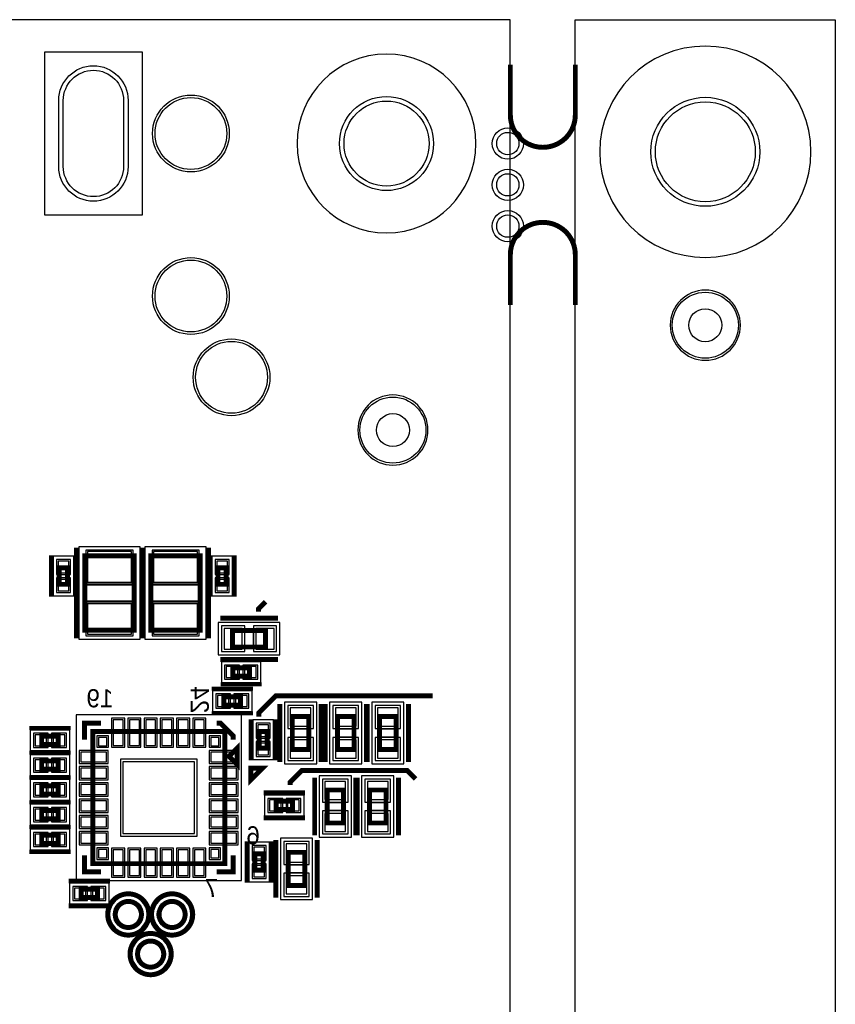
# Model space of a CAD drawing. Extents: x -10 to 137, y -32 to 198.
# Tile 64 of 64: x 112 to 137, y 158 to 188. Entities that reach past the tile are written whole.
import ezdxf

# ---------------------------------------------------------------- set-up
doc = ezdxf.new("R2010")
doc.units = 0
for name, color, linetype in [('BG_OUTLINE', 95, 'CONTINUOUS'), ('PG_ASSEMBLY_BOTTOM', 52, 'CONTINUOUS'), ('PG_DFA_BOUND_BOTTOM', 254, 'CONTINUOUS'), ('PG_PLACE_BOUND_BOTTOM', 73, 'CONTINUOUS'), ('PG_SILKSCREEN_BOTTOM', 2, 'CONTINUOUS'), ('PIN_BOTTOM', 2, 'CONTINUOUS'), ('PIN_PASTEMASK_BOTTOM', 132, 'CONTINUOUS'), ('PIN_SOLDERMASK_BOTTOM', 212, 'CONTINUOUS'), ('PKO_BOTTOM', 120, 'CONTINUOUS'), ('RKO_ALL', 40, 'CONTINUOUS'), ('RKO_BOTTOM', 95, 'CONTINUOUS'), ('VKO_BOTTOM', 173, 'CONTINUOUS')]:
    doc.layers.add(name, color=color, linetype=linetype)

msp = doc.modelspace()

# ---------------------------------------------------------------- linework, layer by layer
at = {"layer": 'BG_OUTLINE'}
msp.add_lwpolyline([(127, 0), (127, 187.96), (0, 187.96), (0, 0)], close=True, dxfattribs=at)
msp.add_lwpolyline([(128.999996, 187.96), (136.99998, 187.96), (136.99998, 0), (128.999996, 0), (128.999996, 187.96)], dxfattribs=at)
at = {"layer": 'BG_OUTLINE', "const_width": 0.1524}
for points in [[(128.999996, 186.573922), (128.999996, 185.03392, -0.414214), (127.999998, 184.033922, -0.414214), (127, 185.03392), (127, 186.573922)], [(128.999996, 179.186078), (128.999996, 180.72608, 0.414214), (127.999998, 181.726078, 0.414214), (127, 180.72608), (127, 179.186078)]]:
    msp.add_lwpolyline(points, format="xyb", dxfattribs=at)
at = {"layer": 'PG_ASSEMBLY_BOTTOM', "const_width": 0.1524}
for points in [[(115.428014, 171.469558), (115.428014, 169.183558), (113.904014, 169.183558), (113.904014, 171.469558), (115.428014, 171.469558)], [(117.460014, 171.469558), (117.460014, 169.183558), (115.936014, 169.183558), (115.936014, 171.469558), (117.460014, 171.469558)], [(113.374424, 171.099226), (113.374424, 170.591226), (113.120424, 170.591226), (113.120424, 171.099226), (113.374424, 171.099226)], [(118.259098, 171.099226), (118.259098, 170.591226), (118.005098, 170.591226), (118.005098, 171.099226), (118.259098, 171.099226)], [(118.45417, 169.17162), (119.47017, 169.17162), (119.47017, 168.66362), (118.45417, 168.66362), (118.45417, 169.17162)], [(118.463568, 168.021254), (118.971568, 168.021254), (118.971568, 167.767254), (118.463568, 167.767254), (118.463568, 168.021254)], [(118.188486, 167.12946), (118.696486, 167.12946), (118.696486, 166.87546), (118.188486, 166.87546), (118.188486, 167.12946)], [(120.292114, 165.510718), (120.292114, 166.526718), (120.800114, 166.526718), (120.800114, 165.510718), (120.292114, 165.510718)], [(121.68124, 165.510718), (121.68124, 166.526718), (122.18924, 166.526718), (122.18924, 165.510718), (121.68124, 165.510718)], [(123.483624, 166.526718), (123.483624, 165.510718), (122.975624, 165.510718), (122.975624, 166.526718), (123.483624, 166.526718)], [(113.086896, 165.665912), (112.578896, 165.665912), (112.578896, 165.919912), (113.086896, 165.919912), (113.086896, 165.665912)], [(118.213886, 161.99866), (114.149886, 161.99866), (114.149886, 166.06266), (118.213886, 166.06266), (118.213886, 161.99866)], [(119.267986, 165.55466), (119.267986, 166.06266), (119.521986, 166.06266), (119.521986, 165.55466), (119.267986, 165.55466)], [(118.340886, 165.30066), (118.594886, 165.55466), (118.594886, 165.04666), (118.340886, 165.30066)], [(113.086896, 164.903912), (112.578896, 164.903912), (112.578896, 165.157912), (113.086896, 165.157912), (113.086896, 164.903912)], [(113.086896, 164.141912), (112.578896, 164.141912), (112.578896, 164.395912), (113.086896, 164.395912), (113.086896, 164.141912)], [(121.868692, 164.26561), (121.868692, 163.24961), (121.360692, 163.24961), (121.360692, 164.26561), (121.868692, 164.26561)], [(122.666252, 163.24961), (122.666252, 164.26561), (123.174252, 164.26561), (123.174252, 163.24961), (122.666252, 163.24961)], [(119.791988, 163.919662), (120.299988, 163.919662), (120.299988, 163.665662), (119.791988, 163.665662), (119.791988, 163.919662)], [(113.086896, 163.379912), (112.578896, 163.379912), (112.578896, 163.633912), (113.086896, 163.633912), (113.086896, 163.379912)], [(113.086896, 162.617912), (112.578896, 162.617912), (112.578896, 162.871912), (113.086896, 162.871912), (113.086896, 162.617912)], [(119.394986, 162.30346), (119.394986, 161.79546), (119.140986, 161.79546), (119.140986, 162.30346), (119.394986, 162.30346)], [(120.673114, 162.347402), (120.673114, 161.331402), (120.165114, 161.331402), (120.165114, 162.347402), (120.673114, 162.347402)], [(114.298222, 160.95853), (113.790222, 160.95853), (113.790222, 161.21253), (114.298222, 161.21253), (114.298222, 160.95853)]]:
    msp.add_lwpolyline(points, dxfattribs=at)
for points in [[(115.647724, 160.436814, 1), (114.844576, 160.436814, 1), (115.647724, 160.436814)], [(116.993924, 160.436814, 1), (116.190776, 160.436814, 1), (116.993924, 160.436814)], [(116.333524, 159.217614, 1), (115.530376, 159.217614, 1), (116.333524, 159.217614)]]:
    msp.add_lwpolyline(points, format="xyb", dxfattribs=at)
at = {"layer": 'PG_DFA_BOUND_BOTTOM'}
for points in [[(115.605814, 171.748958), (113.726214, 171.748958), (113.726214, 168.904158), (115.605814, 168.904158)], [(117.637814, 171.748958), (115.758214, 171.748958), (115.758214, 168.904158), (117.637814, 168.904158)], [(113.564924, 171.455334), (112.929924, 171.455334), (112.929924, 170.235118), (113.564924, 170.235118)], [(118.449598, 171.455334), (117.814598, 171.455334), (117.814598, 170.235118), (118.449598, 170.235118)], [(118.015004, 169.41292), (118.015004, 168.42232), (119.909336, 168.42232), (119.909336, 169.41292)], [(118.10746, 168.211754), (118.10746, 167.576754), (119.327676, 167.576754), (119.327676, 168.211754)], [(117.832378, 167.31996), (117.832378, 166.68496), (119.052594, 166.68496), (119.052594, 167.31996)], [(120.050814, 165.071552), (121.041414, 165.071552), (121.041414, 166.965884), (120.050814, 166.965884)], [(121.43994, 165.071552), (122.43054, 165.071552), (122.43054, 166.965884), (121.43994, 166.965884)], [(123.724924, 166.965884), (122.734324, 166.965884), (122.734324, 165.071552), (123.724924, 165.071552)], [(118.727982, 161.484564), (118.727982, 166.576756), (113.63579, 166.576756), (113.63579, 161.484564)], [(119.077486, 165.198552), (119.712486, 165.198552), (119.712486, 166.418768), (119.077486, 166.418768)], [(113.443004, 165.475412), (113.443004, 166.110412), (112.222788, 166.110412), (112.222788, 165.475412)], [(113.443004, 164.713412), (113.443004, 165.348412), (112.222788, 165.348412), (112.222788, 164.713412)], [(113.443004, 163.951412), (113.443004, 164.586412), (112.222788, 164.586412), (112.222788, 163.951412)], [(122.109992, 164.704776), (121.119392, 164.704776), (121.119392, 162.810444), (122.109992, 162.810444)], [(122.424952, 162.810444), (123.415552, 162.810444), (123.415552, 164.704776), (122.424952, 164.704776)], [(119.43588, 164.110162), (119.43588, 163.475162), (120.656096, 163.475162), (120.656096, 164.110162)], [(113.443004, 163.189412), (113.443004, 163.824412), (112.222788, 163.824412), (112.222788, 163.189412)], [(113.443004, 162.427412), (113.443004, 163.062412), (112.222788, 163.062412), (112.222788, 162.427412)], [(119.585486, 162.659568), (118.950486, 162.659568), (118.950486, 161.439352), (119.585486, 161.439352)], [(120.914414, 162.786568), (119.923814, 162.786568), (119.923814, 160.892236), (120.914414, 160.892236)], [(114.65433, 160.76803), (114.65433, 161.40303), (113.434114, 161.40303), (113.434114, 160.76803)]]:
    msp.add_lwpolyline(points, close=True, dxfattribs=at)
for points in [[(115.825524, 160.436814, 1), (114.666776, 160.436814, 1)], [(117.171724, 160.436814, 1), (116.012976, 160.436814, 1)], [(116.511324, 159.217614, 1), (115.352576, 159.217614, 1)]]:
    msp.add_lwpolyline(points, format="xyb", close=True, dxfattribs=at)
at = {"layer": 'PG_PLACE_BOUND_BOTTOM'}
for points in [[(115.428014, 171.469558), (113.904014, 171.469558), (113.904014, 169.183558), (115.428014, 169.183558)], [(117.460014, 171.469558), (115.936014, 171.469558), (115.936014, 169.183558), (117.460014, 169.183558)], [(113.374424, 171.099226), (113.374424, 170.591226), (113.120424, 170.591226), (113.120424, 171.099226)], [(118.259098, 171.099226), (118.259098, 170.591226), (118.005098, 170.591226), (118.005098, 171.099226)], [(118.45417, 169.17162), (119.47017, 169.17162), (119.47017, 168.66362), (118.45417, 168.66362)], [(118.463568, 168.021254), (118.971568, 168.021254), (118.971568, 167.767254), (118.463568, 167.767254)], [(118.188486, 167.12946), (118.696486, 167.12946), (118.696486, 166.87546), (118.188486, 166.87546)], [(120.292114, 165.510718), (120.292114, 166.526718), (120.800114, 166.526718), (120.800114, 165.510718)], [(121.68124, 165.510718), (121.68124, 166.526718), (122.18924, 166.526718), (122.18924, 165.510718)], [(123.483624, 166.526718), (123.483624, 165.510718), (122.975624, 165.510718), (122.975624, 166.526718)], [(118.213886, 161.99866), (118.213886, 166.06266), (114.149886, 166.06266), (114.149886, 161.99866)], [(119.267986, 165.55466), (119.267986, 166.06266), (119.521986, 166.06266), (119.521986, 165.55466)], [(113.086896, 165.665912), (112.578896, 165.665912), (112.578896, 165.919912), (113.086896, 165.919912)], [(113.086896, 164.903912), (112.578896, 164.903912), (112.578896, 165.157912), (113.086896, 165.157912)], [(113.086896, 164.141912), (112.578896, 164.141912), (112.578896, 164.395912), (113.086896, 164.395912)], [(121.868692, 164.26561), (121.868692, 163.24961), (121.360692, 163.24961), (121.360692, 164.26561)], [(122.666252, 163.24961), (122.666252, 164.26561), (123.174252, 164.26561), (123.174252, 163.24961)], [(119.791988, 163.919662), (120.299988, 163.919662), (120.299988, 163.665662), (119.791988, 163.665662)], [(113.086896, 163.379912), (112.578896, 163.379912), (112.578896, 163.633912), (113.086896, 163.633912)], [(113.086896, 162.617912), (112.578896, 162.617912), (112.578896, 162.871912), (113.086896, 162.871912)], [(120.673114, 162.347402), (120.673114, 161.331402), (120.165114, 161.331402), (120.165114, 162.347402)], [(119.394986, 162.30346), (119.394986, 161.79546), (119.140986, 161.79546), (119.140986, 162.30346)], [(114.298222, 160.95853), (113.790222, 160.95853), (113.790222, 161.21253), (114.298222, 161.21253)]]:
    msp.add_lwpolyline(points, close=True, dxfattribs=at)
for points in [[(115.647724, 160.436814, 1), (114.844576, 160.436814, 1)], [(116.993924, 160.436814, 1), (116.190776, 160.436814, 1)], [(116.333524, 159.217614, 1), (115.530376, 159.217614, 1)]]:
    msp.add_lwpolyline(points, format="xyb", close=True, dxfattribs=at)
at = {"layer": 'PG_SILKSCREEN_BOTTOM'}
for points, const_width in [([(113.650014, 171.723558), (113.650014, 168.929558)], 0.1524), ([(115.682014, 171.723558), (115.682014, 168.929558)], 0.1524), ([(115.682014, 171.723558), (115.682014, 168.929558)], 0.1524), ([(117.714014, 171.723558), (117.714014, 168.929558)], 0.1524), ([(112.866424, 171.480226), (112.866424, 170.210226)], 0.127), ([(113.628424, 171.480226), (113.628424, 170.210226)], 0.127), ([(117.751098, 171.480226), (117.751098, 170.210226)], 0.127), ([(118.513098, 171.480226), (118.513098, 170.210226)], 0.127), ([(119.24792, 169.75201), (119.24792, 169.83456), (119.47017, 170.05681)], 0.1524), ([(118.07317, 169.55262), (119.85117, 169.55262)], 0.1524), ([(118.07317, 168.28262), (119.85117, 168.28262)], 0.1524), ([(118.082568, 168.275254), (119.352568, 168.275254)], 0.127), ([(118.082568, 167.513254), (119.352568, 167.513254)], 0.127), ([(117.807486, 167.38346), (119.077486, 167.38346)], 0.127), ([(119.26062, 166.51986), (119.26062, 166.64305), (119.78132, 167.16375), (124.61113, 167.16375)], 0.1524), ([(119.911114, 165.129718), (119.911114, 166.907718)], 0.1524), ([(121.181114, 165.129718), (121.181114, 166.907718)], 0.1524), ([(121.30024, 165.129718), (121.30024, 166.907718)], 0.1524), ([(122.57024, 165.129718), (122.57024, 166.907718)], 0.1524), ([(122.594624, 166.907718), (122.594624, 165.129718)], 0.1524), ([(123.864624, 166.907718), (123.864624, 165.129718)], 0.1524), ([(117.807486, 166.62146), (119.077486, 166.62146)], 0.127), ([(114.403886, 166.31666), (113.895886, 166.31666), (113.895886, 165.80866)], 0.1524), ([(117.959886, 166.31666), (118.086886, 166.31666), (118.467886, 165.93566), (118.467886, 165.80866)], 0.1524), ([(119.013986, 165.17366), (119.013986, 166.44366)], 0.127), ([(119.775986, 165.17366), (119.775986, 166.44366)], 0.127), ([(113.467896, 166.173912), (112.197896, 166.173912)], 0.127), ([(113.467896, 165.411912), (112.197896, 165.411912)], 0.127), ([(113.467896, 165.411912), (112.197896, 165.411912)], 0.127), ([(119.010684, 164.935916), (119.370094, 164.935916), (119.010684, 164.576506), (119.010684, 164.935916)], 0.1524), ([(120.222772, 164.41928), (120.222772, 164.505894), (120.58269, 164.865812), (123.82119, 164.865812), (124.081794, 164.605208)], 0.1524), ([(113.467896, 164.649912), (112.197896, 164.649912)], 0.127), ([(113.467896, 164.649912), (112.197896, 164.649912)], 0.127), ([(120.979692, 164.64661), (120.979692, 162.86861)], 0.1524), ([(122.249692, 164.64661), (122.249692, 162.86861)], 0.1524), ([(122.285252, 162.86861), (122.285252, 164.64661)], 0.1524), ([(123.555252, 162.86861), (123.555252, 164.64661)], 0.1524), ([(119.410988, 164.173662), (120.680988, 164.173662)], 0.1524), ([(113.467896, 163.887912), (112.197896, 163.887912)], 0.127), ([(113.467896, 163.887912), (112.197896, 163.887912)], 0.127), ([(119.410988, 163.411662), (120.680988, 163.411662)], 0.1524), ([(113.467896, 163.125912), (112.197896, 163.125912)], 0.127), ([(113.467896, 163.125912), (112.197896, 163.125912)], 0.127), ([(118.886986, 162.68446), (118.886986, 161.41446)], 0.127), ([(119.648986, 162.68446), (119.648986, 161.41446)], 0.127), ([(119.784114, 162.728402), (119.784114, 160.950402)], 0.1524), ([(121.054114, 162.728402), (121.054114, 160.950402)], 0.1524), ([(113.467896, 162.363912), (112.197896, 162.363912)], 0.127), ([(114.403886, 161.74466), (113.895886, 161.74466), (113.895886, 162.25266)], 0.1524), ([(118.467886, 162.25266), (118.467886, 161.74466), (117.959886, 161.74466)], 0.1524), ([(114.679222, 161.46653), (113.409222, 161.46653)], 0.1524), ([(114.679222, 160.70453), (113.409222, 160.70453)], 0.1524)]:
    msp.add_lwpolyline(points, dxfattribs=dict(at, const_width=const_width))
at = {"layer": 'PG_SILKSCREEN_BOTTOM', "const_width": 0.1524}
for points in [[(115.88115, 160.436814, 1), (114.61115, 160.436814, 1), (115.88115, 160.436814)], [(117.22735, 160.436814, 1), (115.95735, 160.436814, 1), (117.22735, 160.436814)], [(116.56695, 159.217614, 1), (115.29695, 159.217614, 1), (116.56695, 159.217614)]]:
    msp.add_lwpolyline(points, format="xyb", dxfattribs=at)
at = {"layer": 'PIN_BOTTOM'}
msp.add_lwpolyline([(113.244884, 183.44388), (113.244884, 185.47588, -1), (115.099084, 185.47588), (115.099084, 183.44388, -1)], format="xyb", close=True, dxfattribs=at)
for points in [[(115.339114, 171.596558), (113.992914, 171.596558), (113.992914, 170.656758), (115.339114, 170.656758)], [(117.371114, 171.596558), (116.024914, 171.596558), (116.024914, 170.656758), (117.371114, 170.656758)], [(113.412524, 171.302934), (113.082324, 171.302934), (113.082324, 170.947334), (113.412524, 170.947334)], [(118.297198, 171.302934), (117.966998, 171.302934), (117.966998, 170.947334), (118.297198, 170.947334)], [(113.412524, 170.743118), (113.082324, 170.743118), (113.082324, 170.387518), (113.412524, 170.387518)], [(118.297198, 170.743118), (117.966998, 170.743118), (117.966998, 170.387518), (118.297198, 170.387518)], [(115.339114, 169.996358), (113.992914, 169.996358), (113.992914, 169.056558), (115.339114, 169.056558)], [(117.371114, 169.996358), (116.024914, 169.996358), (116.024914, 169.056558), (117.371114, 169.056558)], [(118.192804, 169.23512), (118.192804, 168.60012), (118.751604, 168.60012), (118.751604, 169.23512)], [(119.172736, 169.23512), (119.172736, 168.60012), (119.731536, 168.60012), (119.731536, 169.23512)], [(118.25986, 168.059354), (118.25986, 167.729154), (118.61546, 167.729154), (118.61546, 168.059354)], [(118.819676, 168.059354), (118.819676, 167.729154), (119.175276, 167.729154), (119.175276, 168.059354)], [(117.984778, 167.16756), (117.984778, 166.83736), (118.340378, 166.83736), (118.340378, 167.16756)], [(118.544594, 167.16756), (118.544594, 166.83736), (118.900194, 166.83736), (118.900194, 167.16756)], [(120.228614, 166.229284), (120.863614, 166.229284), (120.863614, 166.788084), (120.228614, 166.788084)], [(121.61774, 166.229284), (122.25274, 166.229284), (122.25274, 166.788084), (121.61774, 166.788084)], [(123.547124, 166.788084), (122.912124, 166.788084), (122.912124, 166.229284), (123.547124, 166.229284)], [(114.779552, 165.636956), (115.084352, 165.636956), (115.084352, 166.424356), (114.779552, 166.424356)], [(115.279424, 165.636956), (115.584224, 165.636956), (115.584224, 166.424356), (115.279424, 166.424356)], [(115.77955, 165.636956), (116.08435, 165.636956), (116.08435, 166.424356), (115.77955, 166.424356)], [(116.279422, 165.636956), (116.584222, 165.636956), (116.584222, 166.424356), (116.279422, 166.424356)], [(116.779548, 165.636956), (117.084348, 165.636956), (117.084348, 166.424356), (116.779548, 166.424356)], [(117.27942, 165.636956), (117.58422, 165.636956), (117.58422, 166.424356), (117.27942, 166.424356)], [(119.229886, 165.910768), (119.560086, 165.910768), (119.560086, 166.266368), (119.229886, 166.266368)], [(112.730788, 165.627812), (112.730788, 165.958012), (112.375188, 165.958012), (112.375188, 165.627812)], [(113.290604, 165.627812), (113.290604, 165.958012), (112.935004, 165.958012), (112.935004, 165.627812)], [(114.583972, 165.628574), (114.583972, 165.882574), (114.329972, 165.882574), (114.329972, 165.628574)], [(118.0338, 165.628574), (118.0338, 165.882574), (117.7798, 165.882574), (117.7798, 165.628574)], [(119.229886, 165.350952), (119.560086, 165.350952), (119.560086, 165.706552), (119.229886, 165.706552)], [(120.228614, 165.249352), (120.863614, 165.249352), (120.863614, 165.808152), (120.228614, 165.808152)], [(121.61774, 165.249352), (122.25274, 165.249352), (122.25274, 165.808152), (121.61774, 165.808152)], [(123.547124, 165.808152), (122.912124, 165.808152), (122.912124, 165.249352), (123.547124, 165.249352)], [(114.57559, 165.128194), (114.57559, 165.432994), (113.78819, 165.432994), (113.78819, 165.128194)], [(118.575582, 165.128194), (118.575582, 165.432994), (117.788182, 165.432994), (117.788182, 165.128194)], [(112.730788, 164.865812), (112.730788, 165.196012), (112.375188, 165.196012), (112.375188, 164.865812)], [(113.290604, 164.865812), (113.290604, 165.196012), (112.935004, 165.196012), (112.935004, 164.865812)], [(117.286786, 162.92576), (117.286786, 165.13556), (115.076986, 165.13556), (115.076986, 162.92576)], [(114.57559, 164.628322), (114.57559, 164.933122), (113.78819, 164.933122), (113.78819, 164.628322)], [(118.575582, 164.628322), (118.575582, 164.933122), (117.788182, 164.933122), (117.788182, 164.628322)], [(121.932192, 164.526976), (121.297192, 164.526976), (121.297192, 163.968176), (121.932192, 163.968176)], [(122.602752, 163.968176), (123.237752, 163.968176), (123.237752, 164.526976), (122.602752, 164.526976)], [(112.730788, 164.103812), (112.730788, 164.434012), (112.375188, 164.434012), (112.375188, 164.103812)], [(113.290604, 164.103812), (113.290604, 164.434012), (112.935004, 164.434012), (112.935004, 164.103812)], [(114.57559, 164.128196), (114.57559, 164.432996), (113.78819, 164.432996), (113.78819, 164.128196)], [(118.575582, 164.128196), (118.575582, 164.432996), (117.788182, 164.432996), (117.788182, 164.128196)], [(114.57559, 163.628324), (114.57559, 163.933124), (113.78819, 163.933124), (113.78819, 163.628324)], [(118.575582, 163.628324), (118.575582, 163.933124), (117.788182, 163.933124), (117.788182, 163.628324)], [(119.58828, 163.957762), (119.58828, 163.627562), (119.94388, 163.627562), (119.94388, 163.957762)], [(120.148096, 163.957762), (120.148096, 163.627562), (120.503696, 163.627562), (120.503696, 163.957762)], [(112.730788, 163.341812), (112.730788, 163.672012), (112.375188, 163.672012), (112.375188, 163.341812)], [(113.290604, 163.341812), (113.290604, 163.672012), (112.935004, 163.672012), (112.935004, 163.341812)], [(114.57559, 163.128198), (114.57559, 163.432998), (113.78819, 163.432998), (113.78819, 163.128198)], [(118.575582, 163.128198), (118.575582, 163.432998), (117.788182, 163.432998), (117.788182, 163.128198)], [(121.932192, 163.547044), (121.297192, 163.547044), (121.297192, 162.988244), (121.932192, 162.988244)], [(122.602752, 162.988244), (123.237752, 162.988244), (123.237752, 163.547044), (122.602752, 163.547044)], [(112.730788, 162.579812), (112.730788, 162.910012), (112.375188, 162.910012), (112.375188, 162.579812)], [(113.290604, 162.579812), (113.290604, 162.910012), (112.935004, 162.910012), (112.935004, 162.579812)], [(114.57559, 162.628326), (114.57559, 162.933126), (113.78819, 162.933126), (113.78819, 162.628326)], [(118.575582, 162.628326), (118.575582, 162.933126), (117.788182, 162.933126), (117.788182, 162.628326)], [(114.583972, 162.178746), (114.583972, 162.432746), (114.329972, 162.432746), (114.329972, 162.178746)], [(114.779552, 161.636964), (115.084352, 161.636964), (115.084352, 162.424364), (114.779552, 162.424364)], [(115.279424, 161.636964), (115.584224, 161.636964), (115.584224, 162.424364), (115.279424, 162.424364)], [(115.77955, 161.636964), (116.08435, 161.636964), (116.08435, 162.424364), (115.77955, 162.424364)], [(116.279422, 161.636964), (116.584222, 161.636964), (116.584222, 162.424364), (116.279422, 162.424364)], [(116.779548, 161.636964), (117.084348, 161.636964), (117.084348, 162.424364), (116.779548, 162.424364)], [(117.27942, 161.636964), (117.58422, 161.636964), (117.58422, 162.424364), (117.27942, 162.424364)], [(118.0338, 162.178746), (118.0338, 162.432746), (117.7798, 162.432746), (117.7798, 162.178746)], [(119.433086, 162.507168), (119.102886, 162.507168), (119.102886, 162.151568), (119.433086, 162.151568)], [(120.736614, 162.608768), (120.101614, 162.608768), (120.101614, 162.049968), (120.736614, 162.049968)], [(119.433086, 161.947352), (119.102886, 161.947352), (119.102886, 161.591752), (119.433086, 161.591752)], [(120.736614, 161.628836), (120.101614, 161.628836), (120.101614, 161.070036), (120.736614, 161.070036)], [(113.942114, 160.92043), (113.942114, 161.25063), (113.586514, 161.25063), (113.586514, 160.92043)], [(114.50193, 160.92043), (114.50193, 161.25063), (114.14633, 161.25063), (114.14633, 160.92043)]]:
    msp.add_lwpolyline(points, close=True, dxfattribs=at)
for centre, radius in [((117.171978, 184.45988), 1.1049), ((123.19, 184.15), 1.3081), ((132.999988, 183.896), 1.5367), ((126.9238, 184.15), 0.3429), ((126.9238, 182.88), 0.3429), ((126.9238, 181.61), 0.3429), ((117.171978, 179.45989), 1.1049), ((132.999988, 178.562), 0.508), ((118.421912, 176.959768), 1.1049), ((123.387104, 175.336454), 0.508), ((115.24615, 160.436814), 0.381), ((116.59235, 160.436814), 0.381), ((115.93195, 159.217614), 0.381)]:
    msp.add_circle(centre, radius, dxfattribs=at)
at = {"layer": 'PIN_PASTEMASK_BOTTOM'}
for points in [[(115.339114, 171.596558), (113.992914, 171.596558), (113.992914, 170.656758), (115.339114, 170.656758)], [(117.371114, 171.596558), (116.024914, 171.596558), (116.024914, 170.656758), (117.371114, 170.656758)], [(113.412524, 171.302934), (113.082324, 171.302934), (113.082324, 170.947334), (113.412524, 170.947334)], [(118.297198, 171.302934), (117.966998, 171.302934), (117.966998, 170.947334), (118.297198, 170.947334)], [(113.412524, 170.743118), (113.082324, 170.743118), (113.082324, 170.387518), (113.412524, 170.387518)], [(118.297198, 170.743118), (117.966998, 170.743118), (117.966998, 170.387518), (118.297198, 170.387518)], [(115.339114, 169.996358), (113.992914, 169.996358), (113.992914, 169.056558), (115.339114, 169.056558)], [(117.371114, 169.996358), (116.024914, 169.996358), (116.024914, 169.056558), (117.371114, 169.056558)], [(118.192804, 169.23512), (118.192804, 168.60012), (118.751604, 168.60012), (118.751604, 169.23512)], [(119.172736, 169.23512), (119.172736, 168.60012), (119.731536, 168.60012), (119.731536, 169.23512)], [(118.25986, 168.059354), (118.25986, 167.729154), (118.61546, 167.729154), (118.61546, 168.059354)], [(118.819676, 168.059354), (118.819676, 167.729154), (119.175276, 167.729154), (119.175276, 168.059354)], [(117.984778, 167.16756), (117.984778, 166.83736), (118.340378, 166.83736), (118.340378, 167.16756)], [(118.544594, 167.16756), (118.544594, 166.83736), (118.900194, 166.83736), (118.900194, 167.16756)], [(120.228614, 166.229284), (120.863614, 166.229284), (120.863614, 166.788084), (120.228614, 166.788084)], [(121.61774, 166.229284), (122.25274, 166.229284), (122.25274, 166.788084), (121.61774, 166.788084)], [(123.547124, 166.788084), (122.912124, 166.788084), (122.912124, 166.229284), (123.547124, 166.229284)], [(114.779552, 165.636956), (115.084352, 165.636956), (115.084352, 166.424356), (114.779552, 166.424356)], [(115.279424, 165.636956), (115.584224, 165.636956), (115.584224, 166.424356), (115.279424, 166.424356)], [(115.77955, 165.636956), (116.08435, 165.636956), (116.08435, 166.424356), (115.77955, 166.424356)], [(116.279422, 165.636956), (116.584222, 165.636956), (116.584222, 166.424356), (116.279422, 166.424356)], [(116.779548, 165.636956), (117.084348, 165.636956), (117.084348, 166.424356), (116.779548, 166.424356)], [(117.27942, 165.636956), (117.58422, 165.636956), (117.58422, 166.424356), (117.27942, 166.424356)], [(119.229886, 165.910768), (119.560086, 165.910768), (119.560086, 166.266368), (119.229886, 166.266368)], [(112.730788, 165.627812), (112.730788, 165.958012), (112.375188, 165.958012), (112.375188, 165.627812)], [(113.290604, 165.627812), (113.290604, 165.958012), (112.935004, 165.958012), (112.935004, 165.627812)], [(114.583972, 165.628574), (114.583972, 165.882574), (114.329972, 165.882574), (114.329972, 165.628574)], [(118.0338, 165.628574), (118.0338, 165.882574), (117.7798, 165.882574), (117.7798, 165.628574)], [(119.229886, 165.350952), (119.560086, 165.350952), (119.560086, 165.706552), (119.229886, 165.706552)], [(120.228614, 165.249352), (120.863614, 165.249352), (120.863614, 165.808152), (120.228614, 165.808152)], [(121.61774, 165.249352), (122.25274, 165.249352), (122.25274, 165.808152), (121.61774, 165.808152)], [(123.547124, 165.808152), (122.912124, 165.808152), (122.912124, 165.249352), (123.547124, 165.249352)], [(114.57559, 165.128194), (114.57559, 165.432994), (113.78819, 165.432994), (113.78819, 165.128194)], [(118.575582, 165.128194), (118.575582, 165.432994), (117.788182, 165.432994), (117.788182, 165.128194)], [(112.730788, 164.865812), (112.730788, 165.196012), (112.375188, 165.196012), (112.375188, 164.865812)], [(113.290604, 164.865812), (113.290604, 165.196012), (112.935004, 165.196012), (112.935004, 164.865812)], [(117.286786, 162.92576), (117.286786, 165.13556), (115.076986, 165.13556), (115.076986, 162.92576)], [(114.57559, 164.628322), (114.57559, 164.933122), (113.78819, 164.933122), (113.78819, 164.628322)], [(118.575582, 164.628322), (118.575582, 164.933122), (117.788182, 164.933122), (117.788182, 164.628322)], [(121.932192, 164.526976), (121.297192, 164.526976), (121.297192, 163.968176), (121.932192, 163.968176)], [(122.602752, 163.968176), (123.237752, 163.968176), (123.237752, 164.526976), (122.602752, 164.526976)], [(112.730788, 164.103812), (112.730788, 164.434012), (112.375188, 164.434012), (112.375188, 164.103812)], [(113.290604, 164.103812), (113.290604, 164.434012), (112.935004, 164.434012), (112.935004, 164.103812)], [(114.57559, 164.128196), (114.57559, 164.432996), (113.78819, 164.432996), (113.78819, 164.128196)], [(118.575582, 164.128196), (118.575582, 164.432996), (117.788182, 164.432996), (117.788182, 164.128196)], [(114.57559, 163.628324), (114.57559, 163.933124), (113.78819, 163.933124), (113.78819, 163.628324)], [(118.575582, 163.628324), (118.575582, 163.933124), (117.788182, 163.933124), (117.788182, 163.628324)], [(119.58828, 163.957762), (119.58828, 163.627562), (119.94388, 163.627562), (119.94388, 163.957762)], [(120.148096, 163.957762), (120.148096, 163.627562), (120.503696, 163.627562), (120.503696, 163.957762)], [(112.730788, 163.341812), (112.730788, 163.672012), (112.375188, 163.672012), (112.375188, 163.341812)], [(113.290604, 163.341812), (113.290604, 163.672012), (112.935004, 163.672012), (112.935004, 163.341812)], [(114.57559, 163.128198), (114.57559, 163.432998), (113.78819, 163.432998), (113.78819, 163.128198)], [(118.575582, 163.128198), (118.575582, 163.432998), (117.788182, 163.432998), (117.788182, 163.128198)], [(121.932192, 163.547044), (121.297192, 163.547044), (121.297192, 162.988244), (121.932192, 162.988244)], [(122.602752, 162.988244), (123.237752, 162.988244), (123.237752, 163.547044), (122.602752, 163.547044)], [(112.730788, 162.579812), (112.730788, 162.910012), (112.375188, 162.910012), (112.375188, 162.579812)], [(113.290604, 162.579812), (113.290604, 162.910012), (112.935004, 162.910012), (112.935004, 162.579812)], [(114.57559, 162.628326), (114.57559, 162.933126), (113.78819, 162.933126), (113.78819, 162.628326)], [(118.575582, 162.628326), (118.575582, 162.933126), (117.788182, 162.933126), (117.788182, 162.628326)], [(114.583972, 162.178746), (114.583972, 162.432746), (114.329972, 162.432746), (114.329972, 162.178746)], [(114.779552, 161.636964), (115.084352, 161.636964), (115.084352, 162.424364), (114.779552, 162.424364)], [(115.279424, 161.636964), (115.584224, 161.636964), (115.584224, 162.424364), (115.279424, 162.424364)], [(115.77955, 161.636964), (116.08435, 161.636964), (116.08435, 162.424364), (115.77955, 162.424364)], [(116.279422, 161.636964), (116.584222, 161.636964), (116.584222, 162.424364), (116.279422, 162.424364)], [(116.779548, 161.636964), (117.084348, 161.636964), (117.084348, 162.424364), (116.779548, 162.424364)], [(117.27942, 161.636964), (117.58422, 161.636964), (117.58422, 162.424364), (117.27942, 162.424364)], [(118.0338, 162.178746), (118.0338, 162.432746), (117.7798, 162.432746), (117.7798, 162.178746)], [(119.433086, 162.507168), (119.102886, 162.507168), (119.102886, 162.151568), (119.433086, 162.151568)], [(120.736614, 162.608768), (120.101614, 162.608768), (120.101614, 162.049968), (120.736614, 162.049968)], [(119.433086, 161.947352), (119.102886, 161.947352), (119.102886, 161.591752), (119.433086, 161.591752)], [(120.736614, 161.628836), (120.101614, 161.628836), (120.101614, 161.070036), (120.736614, 161.070036)], [(113.942114, 160.92043), (113.942114, 161.25063), (113.586514, 161.25063), (113.586514, 160.92043)], [(114.50193, 160.92043), (114.50193, 161.25063), (114.14633, 161.25063), (114.14633, 160.92043)]]:
    msp.add_lwpolyline(points, close=True, dxfattribs=at)
at = {"layer": 'PIN_SOLDERMASK_BOTTOM'}
msp.add_lwpolyline([(113.105184, 183.44388), (113.105184, 185.47588, -1), (115.238784, 185.47588), (115.238784, 183.44388, -1)], format="xyb", close=True, dxfattribs=at)
for points in [[(115.389914, 171.647358), (113.942114, 171.647358), (113.942114, 170.605958), (115.389914, 170.605958)], [(117.421914, 171.647358), (115.974114, 171.647358), (115.974114, 170.605958), (117.421914, 170.605958)], [(113.463324, 171.353734), (113.031524, 171.353734), (113.031524, 170.896534), (113.463324, 170.896534)], [(118.347998, 171.353734), (117.916198, 171.353734), (117.916198, 170.896534), (118.347998, 170.896534)], [(113.463324, 170.793918), (113.031524, 170.793918), (113.031524, 170.336718), (113.463324, 170.336718)], [(118.347998, 170.793918), (117.916198, 170.793918), (117.916198, 170.336718), (118.347998, 170.336718)], [(115.389914, 170.047158), (113.942114, 170.047158), (113.942114, 169.005758), (115.389914, 169.005758)], [(117.421914, 170.047158), (115.974114, 170.047158), (115.974114, 169.005758), (117.421914, 169.005758)], [(118.116604, 169.31132), (118.116604, 168.52392), (118.827804, 168.52392), (118.827804, 169.31132)], [(119.096536, 169.31132), (119.096536, 168.52392), (119.807736, 168.52392), (119.807736, 169.31132)], [(118.20906, 168.110154), (118.20906, 167.678354), (118.66626, 167.678354), (118.66626, 168.110154)], [(118.768876, 168.110154), (118.768876, 167.678354), (119.226076, 167.678354), (119.226076, 168.110154)], [(117.933978, 167.21836), (117.933978, 166.78656), (118.391178, 166.78656), (118.391178, 167.21836)], [(118.493794, 167.21836), (118.493794, 166.78656), (118.950994, 166.78656), (118.950994, 167.21836)], [(120.152414, 166.153084), (120.939814, 166.153084), (120.939814, 166.864284), (120.152414, 166.864284)], [(121.54154, 166.153084), (122.32894, 166.153084), (122.32894, 166.864284), (121.54154, 166.864284)], [(123.623324, 166.864284), (122.835924, 166.864284), (122.835924, 166.153084), (123.623324, 166.153084)], [(114.728752, 165.586156), (115.135152, 165.586156), (115.135152, 166.475156), (114.728752, 166.475156)], [(115.228624, 165.586156), (115.635024, 165.586156), (115.635024, 166.475156), (115.228624, 166.475156)], [(115.72875, 165.586156), (116.13515, 165.586156), (116.13515, 166.475156), (115.72875, 166.475156)], [(116.228622, 165.586156), (116.635022, 165.586156), (116.635022, 166.475156), (116.228622, 166.475156)], [(116.728748, 165.586156), (117.135148, 165.586156), (117.135148, 166.475156), (116.728748, 166.475156)], [(117.22862, 165.586156), (117.63502, 165.586156), (117.63502, 166.475156), (117.22862, 166.475156)], [(119.179086, 165.859968), (119.610886, 165.859968), (119.610886, 166.317168), (119.179086, 166.317168)], [(112.781588, 165.577012), (112.781588, 166.008812), (112.324388, 166.008812), (112.324388, 165.577012)], [(113.341404, 165.577012), (113.341404, 166.008812), (112.884204, 166.008812), (112.884204, 165.577012)], [(114.634772, 165.577774), (114.634772, 165.933374), (114.279172, 165.933374), (114.279172, 165.577774)], [(118.0846, 165.577774), (118.0846, 165.933374), (117.729, 165.933374), (117.729, 165.577774)], [(119.179086, 165.300152), (119.610886, 165.300152), (119.610886, 165.757352), (119.179086, 165.757352)], [(120.152414, 165.173152), (120.939814, 165.173152), (120.939814, 165.884352), (120.152414, 165.884352)], [(121.54154, 165.173152), (122.32894, 165.173152), (122.32894, 165.884352), (121.54154, 165.884352)], [(123.623324, 165.884352), (122.835924, 165.884352), (122.835924, 165.173152), (123.623324, 165.173152)], [(114.62639, 165.077394), (114.62639, 165.483794), (113.73739, 165.483794), (113.73739, 165.077394)], [(118.626382, 165.077394), (118.626382, 165.483794), (117.737382, 165.483794), (117.737382, 165.077394)], [(112.781588, 164.815012), (112.781588, 165.246812), (112.324388, 165.246812), (112.324388, 164.815012)], [(113.341404, 164.815012), (113.341404, 165.246812), (112.884204, 165.246812), (112.884204, 164.815012)], [(117.362986, 162.84956), (117.362986, 165.21176), (115.000786, 165.21176), (115.000786, 162.84956)], [(114.62639, 164.577522), (114.62639, 164.983922), (113.73739, 164.983922), (113.73739, 164.577522)], [(118.626382, 164.577522), (118.626382, 164.983922), (117.737382, 164.983922), (117.737382, 164.577522)], [(112.781588, 164.053012), (112.781588, 164.484812), (112.324388, 164.484812), (112.324388, 164.053012)], [(113.341404, 164.053012), (113.341404, 164.484812), (112.884204, 164.484812), (112.884204, 164.053012)], [(114.62639, 164.077396), (114.62639, 164.483796), (113.73739, 164.483796), (113.73739, 164.077396)], [(118.626382, 164.077396), (118.626382, 164.483796), (117.737382, 164.483796), (117.737382, 164.077396)], [(122.008392, 164.603176), (121.220992, 164.603176), (121.220992, 163.891976), (122.008392, 163.891976)], [(122.526552, 163.891976), (123.313952, 163.891976), (123.313952, 164.603176), (122.526552, 164.603176)], [(114.62639, 163.577524), (114.62639, 163.983924), (113.73739, 163.983924), (113.73739, 163.577524)], [(118.626382, 163.577524), (118.626382, 163.983924), (117.737382, 163.983924), (117.737382, 163.577524)], [(119.53748, 164.008562), (119.53748, 163.576762), (119.99468, 163.576762), (119.99468, 164.008562)], [(120.097296, 164.008562), (120.097296, 163.576762), (120.554496, 163.576762), (120.554496, 164.008562)], [(112.781588, 163.291012), (112.781588, 163.722812), (112.324388, 163.722812), (112.324388, 163.291012)], [(113.341404, 163.291012), (113.341404, 163.722812), (112.884204, 163.722812), (112.884204, 163.291012)], [(122.008392, 163.623244), (121.220992, 163.623244), (121.220992, 162.912044), (122.008392, 162.912044)], [(122.526552, 162.912044), (123.313952, 162.912044), (123.313952, 163.623244), (122.526552, 163.623244)], [(114.62639, 163.077398), (114.62639, 163.483798), (113.73739, 163.483798), (113.73739, 163.077398)], [(118.626382, 163.077398), (118.626382, 163.483798), (117.737382, 163.483798), (117.737382, 163.077398)], [(112.781588, 162.529012), (112.781588, 162.960812), (112.324388, 162.960812), (112.324388, 162.529012)], [(113.341404, 162.529012), (113.341404, 162.960812), (112.884204, 162.960812), (112.884204, 162.529012)], [(114.62639, 162.577526), (114.62639, 162.983926), (113.73739, 162.983926), (113.73739, 162.577526)], [(118.626382, 162.577526), (118.626382, 162.983926), (117.737382, 162.983926), (117.737382, 162.577526)], [(120.812814, 162.684968), (120.025414, 162.684968), (120.025414, 161.973768), (120.812814, 161.973768)], [(114.634772, 162.127946), (114.634772, 162.483546), (114.279172, 162.483546), (114.279172, 162.127946)], [(114.728752, 161.586164), (115.135152, 161.586164), (115.135152, 162.475164), (114.728752, 162.475164)], [(115.228624, 161.586164), (115.635024, 161.586164), (115.635024, 162.475164), (115.228624, 162.475164)], [(115.72875, 161.586164), (116.13515, 161.586164), (116.13515, 162.475164), (115.72875, 162.475164)], [(116.228622, 161.586164), (116.635022, 161.586164), (116.635022, 162.475164), (116.228622, 162.475164)], [(116.728748, 161.586164), (117.135148, 161.586164), (117.135148, 162.475164), (116.728748, 162.475164)], [(117.22862, 161.586164), (117.63502, 161.586164), (117.63502, 162.475164), (117.22862, 162.475164)], [(118.0846, 162.127946), (118.0846, 162.483546), (117.729, 162.483546), (117.729, 162.127946)], [(119.483886, 162.557968), (119.052086, 162.557968), (119.052086, 162.100768), (119.483886, 162.100768)], [(119.483886, 161.998152), (119.052086, 161.998152), (119.052086, 161.540952), (119.483886, 161.540952)], [(120.812814, 161.705036), (120.025414, 161.705036), (120.025414, 160.993836), (120.812814, 160.993836)], [(113.992914, 160.86963), (113.992914, 161.30143), (113.535714, 161.30143), (113.535714, 160.86963)], [(114.55273, 160.86963), (114.55273, 161.30143), (114.09553, 161.30143), (114.09553, 160.86963)]]:
    msp.add_lwpolyline(points, close=True, dxfattribs=at)
for centre, radius in [((117.171978, 184.45988), 1.1811), ((123.19, 184.15), 1.4478), ((132.999988, 183.896), 1.6764), ((126.9238, 184.15), 0.4826), ((126.9238, 182.88), 0.4826), ((126.9238, 181.61), 0.4826), ((117.171978, 179.45989), 1.1811), ((132.999988, 178.562), 1.016), ((118.421912, 176.959768), 1.1811), ((123.387104, 175.336454), 1.016), ((115.24615, 160.436814), 0.4572), ((116.59235, 160.436814), 0.4572), ((115.93195, 159.217614), 0.4572)]:
    msp.add_circle(centre, radius, dxfattribs=at)
at = {"layer": 'PKO_BOTTOM'}
for points in [[(134.079488, 178.562, 1), (131.920488, 178.562, 1)], [(124.466604, 175.336454, 1), (122.307604, 175.336454, 1)]]:
    msp.add_lwpolyline(points, format="xyb", close=True, dxfattribs=at)
at = {"layer": 'RKO_ALL'}
msp.add_lwpolyline([(115.670584, 186.97448), (115.670584, 181.94528), (112.673384, 181.94528), (112.673384, 186.97448)], close=True, dxfattribs=at)
for points in [[(125.940058, 184.15, 1), (120.439942, 184.15, 1)], [(136.249918, 183.896, 1), (129.750058, 183.896, 1)]]:
    msp.add_lwpolyline(points, format="xyb", close=True, dxfattribs=at)
at = {"layer": 'RKO_BOTTOM'}
for points in [[(134.079488, 178.562, 1), (131.920488, 178.562, 1)], [(124.466604, 175.336454, 1), (122.307604, 175.336454, 1)]]:
    msp.add_lwpolyline(points, format="xyb", close=True, dxfattribs=at)
at = {"layer": 'VKO_BOTTOM'}
for points in [[(113.904014, 170.580558), (115.428014, 170.580558), (115.428014, 170.072558), (113.904014, 170.072558)], [(115.936014, 170.580558), (117.460014, 170.580558), (117.460014, 170.072558), (115.936014, 170.072558)], [(118.83517, 168.66362), (118.83517, 169.17162), (119.08917, 169.17162), (119.08917, 168.66362)], [(120.800114, 165.891718), (120.292114, 165.891718), (120.292114, 166.145718), (120.800114, 166.145718)], [(122.18924, 165.891718), (121.68124, 165.891718), (121.68124, 166.145718), (122.18924, 166.145718)], [(122.975624, 166.145718), (123.483624, 166.145718), (123.483624, 165.891718), (122.975624, 165.891718)], [(121.360692, 163.88461), (121.868692, 163.88461), (121.868692, 163.63061), (121.360692, 163.63061)], [(123.174252, 163.63061), (122.666252, 163.63061), (122.666252, 163.88461), (123.174252, 163.88461)], [(120.165114, 161.966402), (120.673114, 161.966402), (120.673114, 161.712402), (120.165114, 161.712402)]]:
    msp.add_lwpolyline(points, close=True, dxfattribs=at)

# ---------------------------------------------------------------- texts
at = {"layer": 'PG_SILKSCREEN_BOTTOM', "text_generation_flag": 2}
for s, p in [('19', (114.787172, 166.807642)), ('6', (119.293386, 162.591496)), ('7', (118.013734, 160.969706))]:
    msp.add_text(s, height=0.5588, dxfattribs=at).set_placement(p)
msp.add_text('24', height=0.5588, rotation=270, dxfattribs=at).set_placement((117.164104, 166.62273))

doc.saveas('drawing.dxf')
